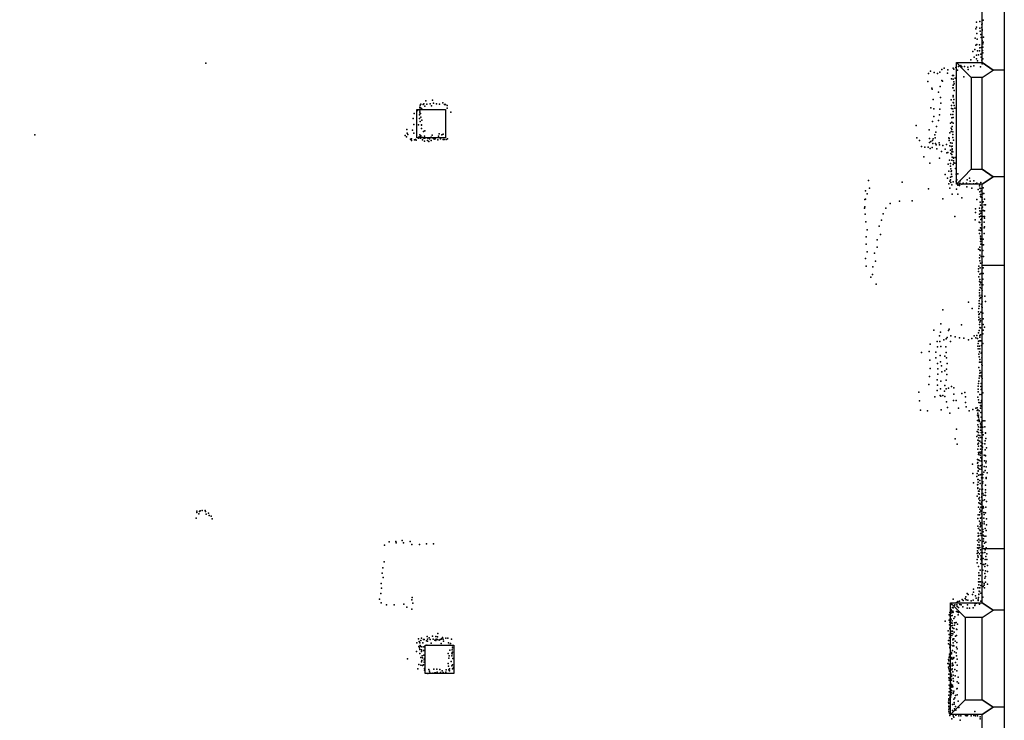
# Model space of a CAD drawing. Extents: x 16260 to 30057, y -26773 to 17812.
# Tile 11 of 12: x 22075 to 30055, y 4408 to 10089. Entities that reach past the tile are written whole.
import ezdxf

# ---------------------------------------------------------------- set-up
doc = ezdxf.new("R2010")
doc.units = 0
for name, color, linetype in [('P', 9, 'continuous'), ('ROOMS', 1, 'continuous'), ('WALLS', 3, 'continuous'), ('WINDOWS', 6, 'continuous')]:
    doc.layers.add(name, color=color, linetype=linetype)

msp = doc.modelspace()

# ---------------------------------------------------------------- linework, layer by layer
at = {"layer": 'P'}
for p in [(29831, 10070), (29857, 10074), (29876, 10056), (29883, 10084), (29825, 10015), (29831, 10028), (29833, 9978), (29856, 10020), (29860, 9995), (29872, 10050), (29874, 10026), (29876, 10000), (29877, 10009), (29818, 9939), (29835, 9930), (29866, 9968), (29867, 9945), (29876, 9946), (29877, 9919), (29884, 9906), (29886, 9948), (29799, 9831), (29816, 9848), (29824, 9881), (29833, 9887), (29837, 9835), (29854, 9886), (29855, 9835), (29857, 9861), (29870, 9863), (29878, 9840), (29880, 9894), (29880, 9820), (29881, 9867), (23584, 9737), (29783, 9764), (29811, 9786), (29829, 9800), (29830, 9772), (29837, 9754), (29846, 9803), (29865, 9808), (29869, 9785), (29874, 9760), (29881, 9772), (29458, 9671), (29486, 9661), (29534, 9662), (29548, 9686), (29568, 9695), (29598, 9683), (29640, 9697), (29645, 9688), (29662, 9701), (29675, 9679), (29683, 9709), (29704, 9718), (29711, 9706), (29733, 9710), (29761, 9705), (29762, 9685), (29784, 9709), (29808, 9714), (29863, 9706), (29875, 9732), (29436, 9587), (29442, 9652), (29514, 9653), (29548, 9597), (29555, 9589), (29596, 9654), (29627, 9609), (29635, 9637), (29640, 9607), (29643, 9635), (29645, 9585), (29657, 9616), (29726, 9626), (29468, 9533), (29470, 9526), (29521, 9500), (29536, 9548), (29638, 9536), (29640, 9558), (29640, 9535), (29648, 9514), (29650, 9568), (25368, 9430), (25420, 9435), (29480, 9442), (29538, 9458), (29625, 9440), (29640, 9475), (29640, 9462), (29641, 9417), (29646, 9441), (25298, 9353), (25318, 9380), (25319, 9374), (25319, 9346), (25321, 9396), (25324, 9373), (25325, 9404), (25333, 9370), (25336, 9360), (25346, 9401), (25351, 9407), (25360, 9387), (25375, 9403), (25403, 9406), (25412, 9389), (25429, 9412), (25452, 9407), (25477, 9404), (25505, 9415), (25518, 9401), (25525, 9402), (25539, 9393), (25539, 9371), (25569, 9340), (29460, 9374), (29484, 9367), (29533, 9364), (29541, 9412), (29626, 9392), (29628, 9370), (29637, 9366), (29641, 9344), (29643, 9416), (29648, 9394), (29655, 9372), (25264, 9288), (25271, 9328), (25315, 9317), (25316, 9288), (25316, 9287), (25318, 9333), (25322, 9262), (25324, 9327), (25326, 9299), (25334, 9273), (29474, 9264), (29484, 9305), (29522, 9271), (29530, 9318), (29622, 9321), (29629, 9293), (29631, 9258), (29637, 9320), (29640, 9297), (25214, 9198), (25258, 9194), (25270, 9238), (25307, 9236), (25331, 9233), (25332, 9207), (25333, 9236), (25347, 9182), (25358, 9187), (29340, 9231), (29447, 9196), (29507, 9222), (29619, 9250), (29624, 9182), (29625, 9208), (29629, 9199), (29634, 9224), (29637, 9179), (29640, 9250), (22197, 9154), (25198, 9151), (25210, 9139), (25216, 9168), (25222, 9158), (25242, 9120), (25250, 9123), (25250, 9108), (25270, 9169), (25276, 9116), (25283, 9117), (25288, 9111), (25307, 9129), (25314, 9138), (25317, 9155), (25323, 9128), (25325, 9146), (25327, 9140), (25339, 9116), (25340, 9134), (25350, 9128), (25357, 9144), (25357, 9105), (25359, 9127), (25379, 9109), (25382, 9127), (25391, 9101), (25396, 9122), (25409, 9110), (25410, 9136), (25417, 9152), (25427, 9129), (25433, 9119), (25442, 9122), (25463, 9116), (25469, 9145), (25475, 9162), (25482, 9130), (25487, 9123), (25497, 9156), (25507, 9160), (25508, 9117), (25516, 9117), (25532, 9118), (25543, 9124), (29345, 9130), (29369, 9108), (29448, 9125), (29460, 9101), (29474, 9109), (29478, 9122), (29491, 9154), (29496, 9130), (29500, 9176), (29607, 9131), (29608, 9126), (29609, 9108), (29615, 9171), (29638, 9133), (29639, 9157), (29644, 9113), (29384, 9061), (29412, 9055), (29439, 9055), (29450, 9094), (29454, 9044), (29470, 9053), (29477, 9084), (29498, 9085), (29502, 9074), (29509, 9041), (29527, 9091), (29531, 9073), (29545, 9021), (29558, 9070), (29577, 9040), (29587, 9076), (29613, 9065), (29620, 9089), (29620, 9030), (29626, 9061), (29632, 9041), (29633, 9087), (29633, 9034), (29634, 9062), (29639, 9018), (29404, 8978), (29530, 8965), (29590, 9008), (29598, 9013), (29610, 8951), (29623, 9003), (29629, 8995), (29631, 9017), (29631, 8950), (29633, 8973), (29640, 8972), (29643, 8945), (29644, 8965), (29657, 8972), (29451, 8926), (29599, 8917), (29606, 8861), (29619, 8924), (29620, 8902), (29621, 8879), (29627, 8864), (29640, 8914), (29647, 8927), (29654, 8926), (29661, 8881), (28955, 8785), (29575, 8833), (29594, 8804), (29614, 8780), (29619, 8790), (29620, 8813), (29624, 8858), (29627, 8837), (29629, 8818), (29664, 8836), (29666, 8779), (29668, 8836), (29670, 8791), (29679, 8840), (29698, 8783), (29755, 8790), (29772, 8805), (29779, 8779), (29809, 8781), (28931, 8700), (28963, 8723), (29227, 8771), (29441, 8717), (29607, 8758), (29614, 8724), (29623, 8770), (29630, 8750), (29642, 8773), (29667, 8716), (29668, 8763), (29678, 8746), (29691, 8745), (29695, 8763), (29711, 8754), (29722, 8762), (29750, 8764), (29752, 8733), (29776, 8758), (29793, 8723), (29805, 8758), (29823, 8759), (29833, 8764), (29843, 8712), (29853, 8743), (29857, 8722), (29858, 8753), (29861, 8721), (29866, 8770), (29868, 8700), (29876, 8725), (29883, 8725), (28924, 8630), (28930, 8633), (28943, 8677), (29308, 8620), (29557, 8635), (29632, 8675), (29679, 8673), (29712, 8644), (29833, 8630), (29856, 8692), (29862, 8654), (29863, 8671), (29867, 8649), (29876, 8675), (29877, 8645), (29877, 8628), (29883, 8679), (29889, 8680), (29894, 8633), (28923, 8561), (28926, 8572), (29094, 8561), (29131, 8599), (29205, 8617), (29822, 8555), (29855, 8561), (29858, 8539), (29860, 8608), (29863, 8586), (29872, 8560), (29875, 8606), (29879, 8569), (29885, 8611), (29887, 8543), (29891, 8540), (29893, 8588), (29896, 8540), (29903, 8588), (28928, 8511), (29059, 8462), (29073, 8514), (29654, 8492), (29820, 8465), (29823, 8525), (29853, 8511), (29855, 8489), (29864, 8468), (29866, 8519), (29866, 8496), (29869, 8536), (29873, 8478), (29885, 8494), (29895, 8494), (29896, 8479), (28933, 8449), (28943, 8385), (29040, 8414), (29851, 8448), (29852, 8382), (29858, 8444), (29862, 8401), (29870, 8425), (29871, 8394), (29892, 8401), (29893, 8447), (29895, 8410), (28935, 8329), (29025, 8304), (29052, 8348), (29854, 8355), (29862, 8333), (29863, 8317), (29866, 8379), (29866, 8307), (29884, 8308), (29893, 8355), (28936, 8269), (29026, 8244), (29846, 8227), (29857, 8223), (29858, 8245), (29862, 8290), (29865, 8268), (29883, 8262), (29887, 8262), (28931, 8153), (28943, 8206), (29003, 8197), (29855, 8157), (29857, 8179), (29860, 8216), (29867, 8170), (29882, 8216), (29887, 8170), (28935, 8090), (28989, 8084), (29012, 8130), (29845, 8069), (29848, 8091), (29856, 8134), (29859, 8076), (29861, 8114), (29876, 8123), (29884, 8078), (28974, 8002), (28987, 8024), (29847, 8046), (29849, 8003), (29856, 8025), (29856, 7983), (29868, 8032), (29881, 7985), (29883, 8031), (29885, 8031), (29016, 7944), (29853, 7965), (29858, 7938), (29859, 7918), (29862, 7961), (29863, 7956), (29870, 7908), (29872, 7940), (29882, 7939), (29853, 7851), (29854, 7874), (29855, 7896), (29856, 7856), (29856, 7829), (29866, 7837), (29872, 7854), (29876, 7847), (29877, 7893), (29898, 7847), (29766, 7798), (29795, 7748), (29848, 7747), (29851, 7808), (29852, 7787), (29852, 7765), (29868, 7781), (29874, 7761), (29876, 7802), (29876, 7755), (29903, 7803), (29557, 7736), (29845, 7720), (29848, 7699), (29850, 7678), (29853, 7703), (29860, 7663), (29866, 7717), (29878, 7663), (29882, 7709), (29883, 7664), (29540, 7624), (29707, 7615), (29850, 7656), (29855, 7617), (29857, 7635), (29858, 7592), (29862, 7647), (29863, 7590), (29883, 7618), (29896, 7596), (29483, 7571), (29531, 7525), (29538, 7556), (29584, 7502), (29593, 7513), (29603, 7570), (29609, 7580), (29621, 7526), (29657, 7516), (29692, 7509), (29726, 7507), (29793, 7504), (29812, 7525), (29825, 7509), (29833, 7527), (29839, 7505), (29846, 7551), (29852, 7570), (29856, 7529), (29857, 7514), (29862, 7534), (29875, 7575), (29881, 7543), (29884, 7572), (29455, 7459), (29511, 7480), (29514, 7435), (29534, 7480), (29542, 7440), (29566, 7494), (29582, 7435), (29618, 7479), (29765, 7493), (29841, 7441), (29843, 7463), (29847, 7483), (29853, 7442), (29857, 7486), (29864, 7485), (29871, 7446), (29882, 7464), (29383, 7389), (29446, 7398), (29499, 7347), (29500, 7392), (29536, 7365), (29572, 7361), (29583, 7391), (29588, 7346), (29844, 7419), (29850, 7376), (29852, 7354), (29854, 7397), (29857, 7421), (29869, 7386), (29872, 7393), (29874, 7348), (29451, 7328), (29514, 7302), (29538, 7315), (29547, 7281), (29592, 7301), (29850, 7268), (29853, 7311), (29857, 7333), (29865, 7311), (29873, 7293), (29875, 7286), (29450, 7196), (29454, 7260), (29516, 7259), (29516, 7214), (29550, 7234), (29574, 7243), (29588, 7256), (29590, 7212), (29854, 7202), (29856, 7223), (29857, 7245), (29866, 7229), (29867, 7201), (29871, 7192), (29443, 7132), (29511, 7170), (29513, 7125), (29542, 7159), (29573, 7123), (29584, 7167), (29628, 7114), (29645, 7103), (29843, 7116), (29846, 7138), (29848, 7159), (29851, 7181), (29866, 7115), (29869, 7139), (29877, 7180), (29363, 7069), (29492, 7031), (29512, 7081), (29536, 7042), (29538, 7096), (29540, 7036), (29557, 7042), (29570, 7078), (29574, 7034), (29584, 7096), (29602, 7102), (29645, 7053), (29710, 7057), (29736, 7067), (29740, 7030), (29842, 7029), (29844, 7093), (29844, 7072), (29856, 7049), (29869, 7091), (29870, 7093), (29871, 7049), (29881, 7062), (29368, 6998), (29586, 6989), (29595, 6944), (29643, 7002), (29665, 7001), (29741, 6985), (29745, 6951), (29834, 6943), (29846, 7007), (29850, 6984), (29860, 6983), (29863, 6960), (29869, 6954), (29870, 7000), (29871, 6988), (29377, 6924), (29432, 6917), (29544, 6926), (29613, 6898), (29685, 6938), (29771, 6916), (29800, 6929), (29824, 6938), (29836, 6920), (29839, 6883), (29840, 6926), (29842, 6898), (29844, 6875), (29846, 6867), (29847, 6883), (29852, 6918), (29863, 6939), (29866, 6905), (29869, 6866), (29839, 6838), (29841, 6803), (29846, 6787), (29850, 6851), (29851, 6839), (29852, 6830), (29861, 6812), (29867, 6805), (29869, 6826), (29869, 6792), (29869, 6786), (29880, 6785), (29884, 6836), (29897, 6835), (29898, 6788), (29667, 6770), (29833, 6708), (29835, 6749), (29843, 6721), (29844, 6765), (29845, 6743), (29858, 6716), (29862, 6760), (29863, 6782), (29868, 6741), (29874, 6758), (29879, 6745), (29884, 6722), (29902, 6740), (29903, 6735), (29656, 6689), (29672, 6647), (29840, 6680), (29842, 6647), (29845, 6654), (29845, 6631), (29847, 6676), (29848, 6698), (29856, 6672), (29866, 6700), (29866, 6634), (29868, 6660), (29871, 6630), (29873, 6699), (29877, 6699), (29879, 6652), (29879, 6624), (29898, 6649), (29900, 6674), (29905, 6694), (29841, 6606), (29847, 6579), (29847, 6563), (29849, 6570), (29858, 6583), (29860, 6558), (29863, 6606), (29864, 6574), (29870, 6587), (29877, 6606), (29892, 6559), (29899, 6602), (29902, 6553), (29904, 6555), (29910, 6617), (29797, 6486), (29838, 6524), (29839, 6492), (29840, 6498), (29843, 6474), (29844, 6520), (29853, 6514), (29860, 6472), (29864, 6540), (29867, 6474), (29868, 6510), (29871, 6532), (29874, 6517), (29877, 6479), (29892, 6467), (29894, 6513), (29906, 6496), (29909, 6508), (29801, 6410), (29833, 6386), (29835, 6408), (29842, 6461), (29844, 6430), (29844, 6428), (29846, 6396), (29847, 6451), (29858, 6445), (29859, 6399), (29867, 6400), (29871, 6444), (29872, 6458), (29881, 6402), (29889, 6421), (29900, 6433), (29909, 6462), (29917, 6414), (29805, 6334), (29838, 6316), (29840, 6320), (29842, 6361), (29843, 6360), (29843, 6338), (29858, 6353), (29859, 6329), (29871, 6373), (29873, 6309), (29875, 6345), (29879, 6328), (29881, 6373), (29881, 6343), (29882, 6374), (29902, 6315), (29908, 6377), (29908, 6369), (29836, 6225), (29841, 6287), (29842, 6292), (29847, 6265), (29847, 6245), (29852, 6266), (29852, 6241), (29856, 6283), (29873, 6276), (29874, 6245), (29879, 6283), (29881, 6247), (29890, 6234), (29902, 6230), (29903, 6276), (29903, 6256), (29848, 6204), (29848, 6172), (29853, 6214), (29857, 6189), (29857, 6166), (29866, 6160), (29871, 6176), (29873, 6222), (29874, 6214), (29880, 6189), (29896, 6195), (29910, 6182), (23512, 6105), (23512, 6092), (23526, 6082), (23533, 6100), (23538, 6107), (23554, 6110), (23577, 6109), (23581, 6100), (23586, 6080), (23604, 6087), (23611, 6068), (29843, 6073), (29845, 6137), (29855, 6073), (29857, 6119), (29857, 6095), (29865, 6135), (29866, 6107), (29870, 6082), (29871, 6104), (29878, 6125), (29885, 6141), (29886, 6131), (29890, 6094), (29893, 6076), (29904, 6089), (29906, 6136), (23506, 6048), (23628, 6064), (23634, 6041), (29842, 6043), (29855, 6024), (29859, 5999), (29862, 6047), (29863, 6010), (29866, 5986), (29870, 6052), (29873, 6046), (29874, 5989), (29875, 6007), (29889, 6048), (29893, 6018), (29893, 6000), (29910, 5994), (29911, 6041), (29841, 5983), (29844, 5926), (29846, 5963), (29849, 5906), (29856, 5953), (29860, 5976), (29860, 5948), (29862, 5924), (29869, 5906), (29882, 5955), (29884, 5935), (29885, 5908), (29900, 5963), (29907, 5948), (25032, 5827), (25070, 5854), (25123, 5859), (25127, 5847), (25175, 5867), (25186, 5846), (25239, 5857), (25253, 5834), (25315, 5833), (25371, 5838), (25428, 5839), (29839, 5867), (29841, 5830), (29844, 5902), (29848, 5853), (29850, 5876), (29854, 5829), (29860, 5865), (29878, 5857), (29887, 5861), (29888, 5880), (29893, 5902), (29894, 5845), (29905, 5900), (29905, 5853), (29834, 5760), (29837, 5783), (29839, 5807), (29843, 5769), (29847, 5801), (29852, 5808), (29853, 5757), (29858, 5809), (29863, 5790), (29867, 5768), (29881, 5815), (29881, 5767), (29883, 5820), (29898, 5769), (29899, 5789), (29908, 5806), (29915, 5757), (25030, 5693), (29834, 5686), (29835, 5711), (29842, 5742), (29844, 5732), (29864, 5714), (29864, 5680), (29866, 5742), (29871, 5727), (29871, 5701), (29884, 5720), (29886, 5672), (29889, 5672), (29901, 5712), (29904, 5677), (29906, 5735), (29913, 5711), (25014, 5602), (25018, 5644), (29847, 5656), (29848, 5605), (29859, 5626), (29882, 5626), (29897, 5655), (29897, 5599), (29903, 5620), (29918, 5662), (29918, 5615), (25006, 5517), (25020, 5566), (29846, 5531), (29848, 5581), (29850, 5555), (29855, 5532), (29860, 5581), (29863, 5530), (29879, 5527), (29891, 5518), (29898, 5561), (29903, 5574), (29904, 5527), (29919, 5511), (25002, 5436), (25008, 5479), (29755, 5436), (29762, 5428), (29798, 5427), (29805, 5472), (29806, 5446), (29842, 5482), (29848, 5506), (29848, 5431), (29849, 5429), (29851, 5456), (29853, 5481), (29853, 5452), (29856, 5483), (29864, 5502), (29864, 5440), (29884, 5493), (29892, 5503), (29895, 5481), (24992, 5391), (25006, 5360), (25188, 5351), (25254, 5385), (25257, 5403), (25261, 5358), (29642, 5390), (29668, 5362), (29679, 5372), (29692, 5374), (29695, 5348), (29715, 5387), (29721, 5379), (29738, 5397), (29744, 5410), (29745, 5386), (29761, 5381), (29788, 5378), (29803, 5381), (29820, 5353), (29821, 5416), (29828, 5399), (29830, 5359), (29843, 5389), (29843, 5380), (29847, 5403), (29855, 5351), (29865, 5373), (29880, 5407), (25047, 5345), (25110, 5344), (25212, 5326), (25254, 5310), (29615, 5282), (29618, 5317), (29619, 5274), (29624, 5303), (29625, 5346), (29625, 5279), (29631, 5293), (29636, 5322), (29637, 5292), (29637, 5282), (29640, 5285), (29642, 5320), (29651, 5342), (29655, 5345), (29668, 5290), (29671, 5343), (29672, 5332), (29676, 5288), (29684, 5282), (29685, 5324), (29705, 5344), (29718, 5329), (29755, 5317), (29757, 5344), (29773, 5316), (29802, 5321), (29816, 5340), (29575, 5212), (29609, 5263), (29609, 5221), (29614, 5205), (29617, 5252), (29617, 5230), (29618, 5193), (29622, 5254), (29623, 5201), (29624, 5227), (29633, 5215), (29634, 5257), (29634, 5197), (29647, 5233), (29652, 5198), (29655, 5246), (29656, 5199), (29664, 5201), (29677, 5188), (29682, 5262), (25465, 5111), (29601, 5134), (29612, 5181), (29613, 5154), (29615, 5149), (29620, 5175), (29625, 5175), (29630, 5132), (29630, 5111), (29635, 5177), (29635, 5157), (29636, 5131), (29637, 5109), (29646, 5153), (29648, 5124), (29652, 5180), (29667, 5147), (29670, 5143), (25293, 5035), (25307, 5068), (25314, 5047), (25319, 5035), (25325, 5056), (25331, 5073), (25343, 5037), (25347, 5062), (25353, 5063), (25372, 5052), (25377, 5088), (25380, 5065), (25380, 5051), (25395, 5078), (25403, 5063), (25411, 5034), (25421, 5091), (25426, 5065), (25439, 5059), (25448, 5054), (25449, 5087), (25451, 5067), (25461, 5062), (25462, 5086), (25474, 5059), (25484, 5063), (25492, 5067), (25492, 5032), (25493, 5069), (25503, 5080), (25507, 5065), (25511, 5051), (25529, 5073), (25544, 5074), (25550, 5036), (25566, 5031), (25576, 5066), (29602, 5029), (29603, 5055), (29608, 5104), (29610, 5078), (29614, 5054), (29619, 5079), (29631, 5096), (29638, 5061), (29641, 5070), (29642, 5035), (29646, 5070), (29658, 5050), (29659, 5090), (29668, 5095), (29671, 5039), (25291, 4966), (25310, 5006), (25316, 4997), (25318, 4981), (25318, 4950), (25322, 5015), (25323, 5008), (25333, 4979), (25333, 4967), (25335, 5004), (25348, 4973), (25350, 5003), (25352, 4975), (25376, 5017), (25549, 4951), (25555, 5017), (25560, 4978), (25577, 4953), (25580, 4980), (25582, 4961), (25583, 5012), (25583, 4995), (29613, 5019), (29614, 4996), (29615, 5002), (29618, 4967), (29618, 4965), (29622, 5018), (29626, 4956), (29635, 4973), (29638, 5012), (29642, 5015), (29646, 5012), (29651, 4963), (29666, 4954), (29667, 5002), (29672, 4987), (25218, 4906), (25325, 4916), (25333, 4881), (25335, 4893), (25338, 4932), (25339, 4915), (25350, 4936), (25353, 4899), (25353, 4879), (25356, 4909), (25358, 4939), (25547, 4868), (25554, 4913), (25555, 4930), (25572, 4884), (25578, 4930), (25579, 4947), (25585, 4908), (29597, 4870), (29603, 4902), (29604, 4870), (29607, 4891), (29609, 4917), (29610, 4944), (29610, 4928), (29624, 4908), (29628, 4947), (29631, 4916), (29634, 4903), (29636, 4872), (29643, 4908), (29647, 4917), (29660, 4876), (29669, 4932), (29672, 4904), (25302, 4826), (25309, 4860), (25326, 4854), (25339, 4853), (25347, 4859), (25357, 4827), (25357, 4815), (25391, 4819), (25396, 4807), (25399, 4792), (25423, 4791), (25431, 4824), (25439, 4792), (25444, 4793), (25457, 4822), (25458, 4799), (25481, 4821), (25486, 4797), (25500, 4810), (25508, 4797), (25529, 4798), (25531, 4817), (25551, 4847), (25554, 4816), (25559, 4825), (25559, 4808), (25577, 4850), (25583, 4859), (25584, 4826), (25592, 4837), (29602, 4839), (29606, 4825), (29610, 4813), (29610, 4807), (29612, 4860), (29612, 4847), (29623, 4791), (29631, 4816), (29632, 4866), (29632, 4849), (29633, 4825), (29639, 4800), (29640, 4854), (29654, 4820), (29671, 4808), (29674, 4856), (25383, 4787), (29607, 4781), (29607, 4753), (29608, 4733), (29610, 4749), (29618, 4718), (29621, 4771), (29621, 4744), (29625, 4778), (29626, 4764), (29627, 4734), (29640, 4747), (29642, 4774), (29644, 4726), (29656, 4768), (29672, 4719), (29680, 4758), (29683, 4709), (29609, 4692), (29609, 4639), (29610, 4667), (29616, 4682), (29622, 4657), (29625, 4700), (29626, 4630), (29627, 4687), (29629, 4676), (29631, 4648), (29635, 4693), (29639, 4679), (29644, 4630), (29646, 4643), (29671, 4663), (29674, 4666), (29603, 4556), (29605, 4554), (29606, 4612), (29606, 4571), (29607, 4582), (29609, 4578), (29614, 4595), (29618, 4601), (29618, 4593), (29625, 4614), (29640, 4626), (29646, 4580), (29650, 4553), (29653, 4591), (29660, 4609), (29674, 4614), (29681, 4563), (29605, 4544), (29606, 4519), (29606, 4478), (29607, 4524), (29607, 4494), (29609, 4507), (29616, 4544), (29635, 4535), (29636, 4487), (29650, 4539), (29652, 4501), (29661, 4521), (29662, 4490), (29686, 4513), (29816, 4479), (29610, 4463), (29614, 4447), (29629, 4421), (29641, 4444), (29647, 4434), (29663, 4449), (29665, 4452), (29688, 4444), (29697, 4409), (29703, 4443), (29740, 4447), (29752, 4444), (29756, 4447), (29787, 4443), (29809, 4447), (29823, 4445), (29838, 4444), (29860, 4437), (29860, 4421)]:
    msp.add_point(p, dxfattribs=at)
at = {"layer": 'ROOMS'}
for points in [[(29875.3, 558.7), (29875.3, 4455.2), (29618.4, 4455.2), (29618.4, 5361.4), (29875.3, 5361.4), (29875.3, 8756), (29666.7, 8756), (29666.7, 9740.5), (29875.3, 9740.5), (29875.3, 13125.2), (29648.3, 13125.2), (29648.3, 14039.9), (29875.3, 14039.9), (29875.3, 16989.4), (29673.4, 16989.4), (29673.4, 17299.3), (29413.6, 17299.3), (29413.6, 17631.8), (25896.8, 17631.8), (25896.8, 17278.5), (25011, 17278.5), (25011, 17631.8), (21415.6, 17631.8)], [(29875.3, 8876), (29875.3, 9620.5), (29786.7, 9620.5), (29786.7, 8876), (29875.3, 8876)], [(29875.3, 4575.2), (29875.3, 5241.4), (29738.4, 5241.4), (29738.4, 4575.2), (29875.3, 4575.2)]]:
    msp.add_lwpolyline(points, dxfattribs=at)
at = {"layer": 'WALLS'}
for points in [[(30055.3, 13185.2), (30055.3, 9680.5), (29965.3, 9680.5), (29875.3, 9740.5), (29875.3, 13125.2), (29965.3, 13185.2)], [(29875.3, 9620.5), (29786.7, 9620.5), (29726.7, 9680.5), (29666.7, 9740.5), (29875.3, 9740.5), (29965.3, 9680.5)], [(29786.7, 9620.5), (29786.7, 8876), (29726.7, 8816), (29666.7, 8756), (29666.7, 9740.5), (29726.7, 9680.5)], [(30055.3, 9680.5), (30055.3, 8816), (29965.3, 8816), (29875.3, 8876), (29875.3, 9620.5), (29965.3, 9680.5)], [(25295, 9361.2), (25525, 9361.2), (25525, 9131.2), (25295, 9131.2), (25295, 9361.2)], [(29786.7, 8876), (29875.3, 8876), (29965.3, 8816), (29875.3, 8756), (29666.7, 8756), (29726.7, 8816)], [(30055.3, 8816), (30055.3, 5301.4), (29965.3, 5301.4), (29875.3, 5361.4), (29875.3, 8756), (29965.3, 8816)], [(29875.3, 5241.4), (29738.4, 5241.4), (29678.4, 5301.4), (29618.4, 5361.4), (29875.3, 5361.4), (29965.3, 5301.4)], [(29738.4, 5241.4), (29738.4, 4575.2), (29678.4, 4515.2), (29618.4, 4455.2), (29618.4, 5361.4), (29678.4, 5301.4)], [(30055.3, 5301.4), (30055.3, 4515.2), (29965.3, 4515.2), (29875.3, 4575.2), (29875.3, 5241.4), (29965.3, 5301.4)], [(25362.7, 5017.5), (25592.7, 5017.5), (25592.7, 4787.5), (25362.7, 4787.5), (25362.7, 5017.5)], [(29738.4, 4575.2), (29875.3, 4575.2), (29965.3, 4515.2), (29875.3, 4455.2), (29618.4, 4455.2), (29678.4, 4515.2)], [(30055.3, 4515.2), (30055.3, 338.7), (29965.3, 338.7), (29875.3, 558.7), (29875.3, 4455.2), (29965.3, 4515.2)]]:
    msp.add_lwpolyline(points, dxfattribs=at)
at = {"layer": 'WINDOWS'}
msp.add_lwpolyline([(30055.3, 8097.4), (30055.3, 5797.4), (29875.3, 5797.4), (29875.3, 8097.4), (30055.3, 8097.4)], dxfattribs=at)

doc.saveas('drawing.dxf')
